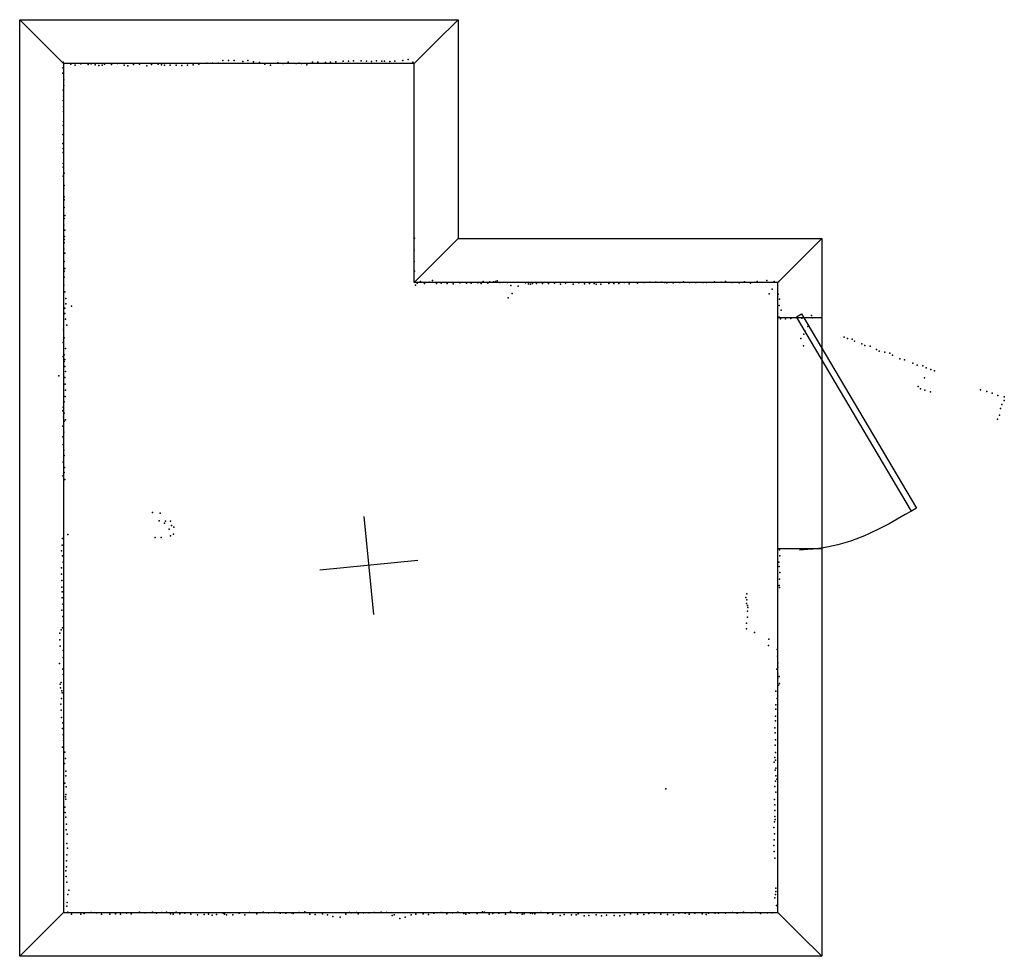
# Model space of a CAD drawing. Header units: millimetres. Extents: x -13279 to 898, y -5577 to -1347.
# Tile 1 of 2: x -13279 to -9278, y -5577 to -1772. Entities that reach past the tile are written whole.
import ezdxf

# ---------------------------------------------------------------- set-up
doc = ezdxf.new("R2010")
doc.units = ezdxf.units.MM
for name, color, linetype in [('DOORS', 7, 'Continuous'), ('P', 9, 'Continuous'), ('PANOS', 10, 'Continuous'), ('ROOMS', 1, 'Continuous'), ('WALLS', 3, 'Continuous')]:
    doc.layers.add(name, color=color, linetype=linetype)

# ---------------------------------------------------------------- blocks, each defined once
blk = doc.blocks.new('1-Standard_3D')
for points in [[(-403.982, 5.64828), (253.382, 394.931), (263.573, 377.722), (-393.791, -11.5606), (-403.982, 5.64828)], [(263.573, 377.722), (275.367, 357.142), (283.15, 343.495), (290.844, 329.879), (298.429, 316.269), (305.882, 302.642), (313.184, 288.973), (320.313, 275.239), (327.249, 261.416), (333.971, 247.479), (340.456, 233.405), (346.686, 219.17), (352.638, 204.75), (358.291, 190.121), (363.626, 175.258), (368.62, 160.139), (373.253, 144.738), (377.503, 129.032), (381.351, 112.998), (384.774, 96.6102), (387.752, 79.8457), (390.265, 62.6802), (392.29, 45.0899), (393.807, 27.0508), (395.085, -0.90191)]]:
    blk.add_lwpolyline(points)

msp = doc.modelspace()

# ---------------------------------------------------------------- linework, layer by layer
at = {"layer": 'DOORS'}
msp.add_lwpolyline([(-10197.9, -3922.1), (-10197.9, -2982.3), (-10019.9, -2982.3), (-10019.9, -3922.1), (-10197.9, -3922.1)], dxfattribs=at)
at = {"layer": 'P'}
for p in [(-13103, -1945), (-13071, -1952), (-13054, -1956), (-13030, -1951), (-13001, -1954), (-12989, -1951), (-12973, -1955), (-12957, -1958), (-12944, -1957), (-12935, -1952), (-12906, -1954), (-12882, -1950), (-12854, -1957), (-12840, -1959), (-12817, -1954), (-12792, -1952), (-12763, -1959), (-12743, -1954), (-12717, -1953), (-12703, -1955), (-12691, -1957), (-12667, -1956), (-12643, -1957), (-12620, -1958), (-12597, -1956), (-12574, -1955), (-12551, -1953), (-12518, -1949), (-12495, -1948), (-12472, -1948), (-12453, -1938), (-12430, -1938), (-12408, -1938), (-12373, -1942), (-12352, -1938), (-12329, -1943), (-12305, -1946), (-12283, -1952), (-12260, -1956), (-12230, -1947), (-12208, -1950), (-12188, -1945), (-12155, -1950), (-12144, -1948), (-12134, -1950), (-12112, -1955), (-12089, -1945), (-12068, -1944), (-12037, -1946), (-12016, -1944), (-11995, -1943), (-11964, -1941), (-11943, -1941), (-11922, -1939), (-11891, -1939), (-11870, -1941), (-11849, -1942), (-11829, -1939), (-11807, -1940), (-11796, -1940), (-11775, -1942), (-11754, -1941), (-11722, -1937), (-11701, -1934), (-11681, -1945), (-13104, -1967), (-13104, -1989), (-13100, -2016), (-13100, -2039), (-13102, -2058), (-13103, -2100), (-13101, -2083), (-13101, -2125), (-13101, -2145), (-13101, -2186), (-13104, -2238), (-13102, -2202), (-13101, -2224), (-13104, -2275), (-13102, -2295), (-13102, -2312), (-13102, -2356), (-13102, -2371), (-13098, -2395), (-13102, -2408), (-13100, -2459), (-13098, -2445), (-13099, -2491), (-13099, -2504), (-13098, -2535), (-13099, -2580), (-13096, -2568), (-13100, -2607), (-13096, -2627), (-13099, -2665), (-13098, -2679), (-13097, -2653), (-11675, -2660), (-13100, -2703), (-11676, -2708), (-13099, -2754), (-13095, -2721), (-11676, -2754), (-13098, -2793), (-13096, -2783), (-11675, -2793), (-13098, -2818), (-11651, -2835), (-11615, -2838), (-11601, -2832), (-11396, -2836), (-11368, -2837), (-11354, -2837), (-11346, -2835), (-11339, -2833), (-11327, -2839), (-11297, -2839), (-11168, -2840), (-10821, -2840), (-10741, -2839), (-10718, -2838), (-10694, -2838), (-10670, -2838), (-10659, -2839), (-10597, -2839), (-10582, -2837), (-10557, -2839), (-10531, -2840), (-10503, -2840), (-10488, -2839), (-10455, -2837), (-10429, -2838), (-10411, -2836), (-10385, -2840), (-10334, -2837), (-10282, -2836), (-10243, -2832), (-10213, -2836), (-10194, -2835), (-13100, -2851), (-13096, -2878), (-11671, -2851), (-11664, -2842), (-11634, -2844), (-11586, -2844), (-11566, -2842), (-11542, -2843), (-11517, -2845), (-11491, -2841), (-11464, -2842), (-11444, -2842), (-11417, -2841), (-11404, -2843), (-11377, -2842), (-11283, -2852), (-11254, -2854), (-11224, -2841), (-11211, -2845), (-11204, -2846), (-11195, -2844), (-11179, -2844), (-11154, -2843), (-11130, -2844), (-11106, -2842), (-11082, -2846), (-11061, -2842), (-11030, -2846), (-11007, -2841), (-10984, -2845), (-10964, -2844), (-10944, -2843), (-10937, -2846), (-10917, -2846), (-10885, -2843), (-10865, -2844), (-10844, -2843), (-10803, -2845), (-10768, -2842), (-10649, -2841), (-10623, -2841), (-10356, -2841), (-10310, -2842), (-10222, -2867), (-13091, -2904), (-11294, -2902), (-11278, -2884), (-10233, -2886), (-10197, -2887), (-10192, -2907), (-13096, -2944), (-13092, -2926), (-13069, -2935), (-10193, -2933), (-10185, -2952), (-13095, -2966), (-13093, -2989), (-10193, -2980), (-10187, -2987), (-10167, -2987), (-10146, -2986), (-10101, -2985), (-10061, -2973), (-10058, -2983), (-13101, -3033), (-13088, -3013), (-10088, -3036), (-10077, -3018), (-13099, -3064), (-10105, -3067), (-10092, -3050), (-9929, -3062), (-9915, -3067), (-9896, -3070), (-9887, -3078), (-13102, -3083), (-13093, -3108), (-10094, -3097), (-9857, -3089), (-9845, -3096), (-9823, -3098), (-9798, -3112), (-9786, -3119), (-13103, -3140), (-13098, -3134), (-13095, -3153), (-9764, -3123), (-9743, -3126), (-9732, -3135), (-9703, -3149), (-9684, -3154), (-13098, -3161), (-13096, -3181), (-9650, -3167), (-9632, -3175), (-9609, -3178), (-9595, -3186), (-9576, -3193), (-9562, -3199), (-13120, -3219), (-13096, -3225), (-13093, -3201), (-9602, -3227), (-13094, -3252), (-13093, -3277), (-9628, -3262), (-9619, -3272), (-9601, -3277), (-9375, -3275), (-13094, -3303), (-9578, -3284), (-9349, -3282), (-9327, -3289), (-9304, -3298), (-9279, -3319), (-9278, -3304), (-13103, -3346), (-13101, -3354), (-13098, -3324), (-9294, -3351), (-9288, -3335), (-13104, -3361), (-13101, -3386), (-13099, -3370), (-13093, -3398), (-9306, -3395), (-9297, -3379), (-13104, -3423), (-13099, -3403), (-13104, -3467), (-13100, -3448), (-13102, -3497), (-13100, -3520), (-13098, -3542), (-13102, -3569), (-13097, -3591), (-13104, -3625), (-13098, -3611), (-13095, -3640), (-12739, -3774), (-12708, -3777), (-12713, -3808), (-12690, -3817), (-12686, -3809), (-12666, -3809), (-12662, -3827), (-12653, -3833), (-13105, -3879), (-13084, -3863), (-12728, -3876), (-12704, -3876), (-12672, -3842), (-12666, -3868), (-12654, -3862), (-13106, -3906), (-13109, -3930), (-13105, -3950), (-10191, -3925), (-10190, -3950), (-13109, -3999), (-13103, -3975), (-10194, -3976), (-10193, -3993), (-13109, -4025), (-10190, -4018), (-13108, -4050), (-13108, -4077), (-10193, -4070), (-10192, -4078), (-10191, -4045), (-13106, -4096), (-13106, -4121), (-10328, -4119), (-10324, -4104), (-13104, -4146), (-10326, -4143), (-10324, -4128), (-10321, -4152), (-10320, -4160), (-13108, -4171), (-13104, -4197), (-10322, -4175), (-10322, -4199), (-13101, -4216), (-10326, -4223), (-13116, -4264), (-13110, -4250), (-13105, -4242), (-10326, -4247), (-10293, -4261), (-13116, -4291), (-13114, -4317), (-10236, -4314), (-10235, -4288), (-13102, -4335), (-10201, -4330), (-10199, -4357), (-13117, -4387), (-13103, -4363), (-10198, -4384), (-13104, -4411), (-13102, -4432), (-10203, -4410), (-10198, -4402), (-10198, -4429), (-10193, -4440), (-13114, -4471), (-13111, -4464), (-10198, -4447), (-10195, -4476), (-10191, -4468), (-13113, -4486), (-13108, -4499), (-13107, -4506), (-10206, -4500), (-13112, -4553), (-13109, -4529), (-10207, -4555), (-10201, -4529), (-13111, -4577), (-10208, -4601), (-10207, -4573), (-13109, -4607), (-13104, -4628), (-10208, -4620), (-13105, -4652), (-13103, -4677), (-10210, -4648), (-10209, -4669), (-13101, -4700), (-10209, -4719), (-10208, -4698), (-13105, -4727), (-13096, -4748), (-10208, -4749), (-13097, -4793), (-13093, -4773), (-10213, -4788), (-10210, -4769), (-10208, -4780), (-13091, -4825), (-10209, -4821), (-10207, -4812), (-13095, -4873), (-13092, -4844), (-10208, -4865), (-10207, -4844), (-10203, -4857), (-13092, -4919), (-13090, -4889), (-10654, -4896), (-10210, -4887), (-10207, -4910), (-13093, -4929), (-13092, -4939), (-10212, -4940), (-13095, -4971), (-13094, -4992), (-10211, -4962), (-10211, -4985), (-13092, -5011), (-13089, -5040), (-10212, -5031), (-10210, -5009), (-10209, -5021), (-13090, -5063), (-13086, -5081), (-10215, -5054), (-10212, -5079), (-13088, -5118), (-10213, -5103), (-13085, -5138), (-10215, -5126), (-10213, -5151), (-13089, -5189), (-13088, -5164), (-10211, -5178), (-13092, -5229), (-13089, -5213), (-13090, -5252), (-13087, -5275), (-13080, -5308), (-10206, -5300), (-10206, -5313), (-13086, -5358), (-13084, -5326), (-10211, -5339), (-10208, -5326), (-13087, -5373), (-13084, -5398), (-12989, -5399), (-12966, -5400), (-12845, -5401), (-12792, -5398), (-12771, -5400), (-12740, -5398), (-12701, -5399), (-12682, -5398), (-12643, -5397), (-12452, -5401), (-12345, -5399), (-12290, -5397), (-12268, -5400), (-12244, -5399), (-12220, -5401), (-12197, -5401), (-12175, -5400), (-12144, -5399), (-12121, -5396), (-11939, -5399), (-11932, -5400), (-11910, -5399), (-11882, -5400), (-11860, -5400), (-11839, -5399), (-11810, -5398), (-11788, -5399), (-11566, -5399), (-11521, -5400), (-11499, -5397), (-11452, -5401), (-11398, -5396), (-11390, -5397), (-11284, -5395), (-11257, -5401), (-11204, -5401), (-11161, -5399), (-10536, -5401), (-10440, -5401), (-10411, -5401), (-10382, -5399), (-10364, -5401), (-10338, -5397), (-10304, -5400), (-10289, -5399), (-10240, -5400), (-10222, -5400), (-10204, -5371), (-13068, -5406), (-13030, -5405), (-13017, -5403), (-12947, -5405), (-12913, -5405), (-12890, -5404), (-12869, -5406), (-12826, -5404), (-12723, -5402), (-12666, -5404), (-12656, -5405), (-12628, -5404), (-12608, -5402), (-12583, -5406), (-12557, -5408), (-12530, -5407), (-12512, -5406), (-12497, -5410), (-12479, -5407), (-12447, -5406), (-12439, -5408), (-12413, -5408), (-12387, -5402), (-12364, -5408), (-12315, -5404), (-12168, -5403), (-12100, -5406), (-12078, -5407), (-12048, -5404), (-12028, -5409), (-12006, -5415), (-11977, -5418), (-11954, -5405), (-11903, -5404), (-11765, -5411), (-11757, -5408), (-11735, -5423), (-11713, -5418), (-11688, -5409), (-11669, -5406), (-11640, -5404), (-11618, -5407), (-11596, -5402), (-11543, -5404), (-11474, -5403), (-11466, -5405), (-11420, -5403), (-11372, -5405), (-11356, -5403), (-11332, -5402), (-11305, -5405), (-11237, -5406), (-11229, -5404), (-11195, -5403), (-11186, -5404), (-11133, -5403), (-11113, -5406), (-11083, -5411), (-11066, -5407), (-11037, -5408), (-11018, -5408), (-11010, -5404), (-10985, -5413), (-10966, -5411), (-10937, -5409), (-10915, -5412), (-10895, -5410), (-10863, -5411), (-10840, -5412), (-10821, -5408), (-10797, -5404), (-10769, -5405), (-10743, -5407), (-10722, -5403), (-10700, -5402), (-10674, -5405), (-10647, -5407), (-10622, -5408), (-10600, -5402), (-10575, -5402), (-10558, -5405), (-10506, -5404), (-10489, -5407), (-10480, -5402), (-10453, -5402), (-10269, -5403)]:
    msp.add_point(p, dxfattribs=at)
at = {"layer": 'PANOS'}
for points in [[(-11840.3, -4187.9), (-11879.5, -3789.9)], [(-11660.8, -3969.3), (-12058.9, -4008.5)]]:
    msp.add_lwpolyline(points, dxfattribs=at)
at = {"layer": 'ROOMS'}
msp.add_lwpolyline([(-11675.7, -2839.4), (-11675.7, -1949.9), (-13101.1, -1949.9), (-13101.1, -5398.8), (-10197.9, -5398.8), (-10197.9, -2839.4), (-11675.7, -2839.4)], close=True, dxfattribs=at)
at = {"layer": 'WALLS'}
for points in [[(-11675.7, -1949.9), (-13101.1, -1949.9), (-13190.1, -1860.9), (-13279.1, -1771.9), (-11497.7, -1771.9), (-11586.7, -1860.9), (-11675.7, -1949.9)], [(-13101.1, -1949.9), (-13101.1, -5398.8), (-13190.1, -5487.8), (-13279.1, -5576.8), (-13279.1, -1771.9), (-13190.1, -1860.9), (-13101.1, -1949.9)], [(-11675.7, -2839.4), (-11675.7, -1949.9), (-11586.7, -1860.9), (-11497.7, -1771.9), (-11497.7, -2661.4), (-11586.7, -2750.4), (-11675.7, -2839.4)], [(-10197.9, -2839.4), (-11675.7, -2839.4), (-11586.7, -2750.4), (-11497.7, -2661.4), (-10019.9, -2661.4), (-10108.9, -2750.4), (-10197.9, -2839.4)], [(-10197.9, -5398.8), (-10197.9, -2839.4), (-10108.9, -2750.4), (-10019.9, -2661.4), (-10019.9, -5576.8), (-10108.9, -5487.8), (-10197.9, -5398.8)], [(-13101.1, -5398.8), (-10197.9, -5398.8), (-10108.9, -5487.8), (-10019.9, -5576.8), (-13279.1, -5576.8), (-13190.1, -5487.8), (-13101.1, -5398.8)]]:
    msp.add_lwpolyline(points, dxfattribs=at)

# ---------------------------------------------------------------- block references
at = {"layer": 'DOORS', "xscale": -1.2, "yscale": -1.2, "rotation": 90}
msp.add_blockref('1-Standard_3D', (-10108.9, -3452.2), dxfattribs=at)

doc.saveas('drawing.dxf')
